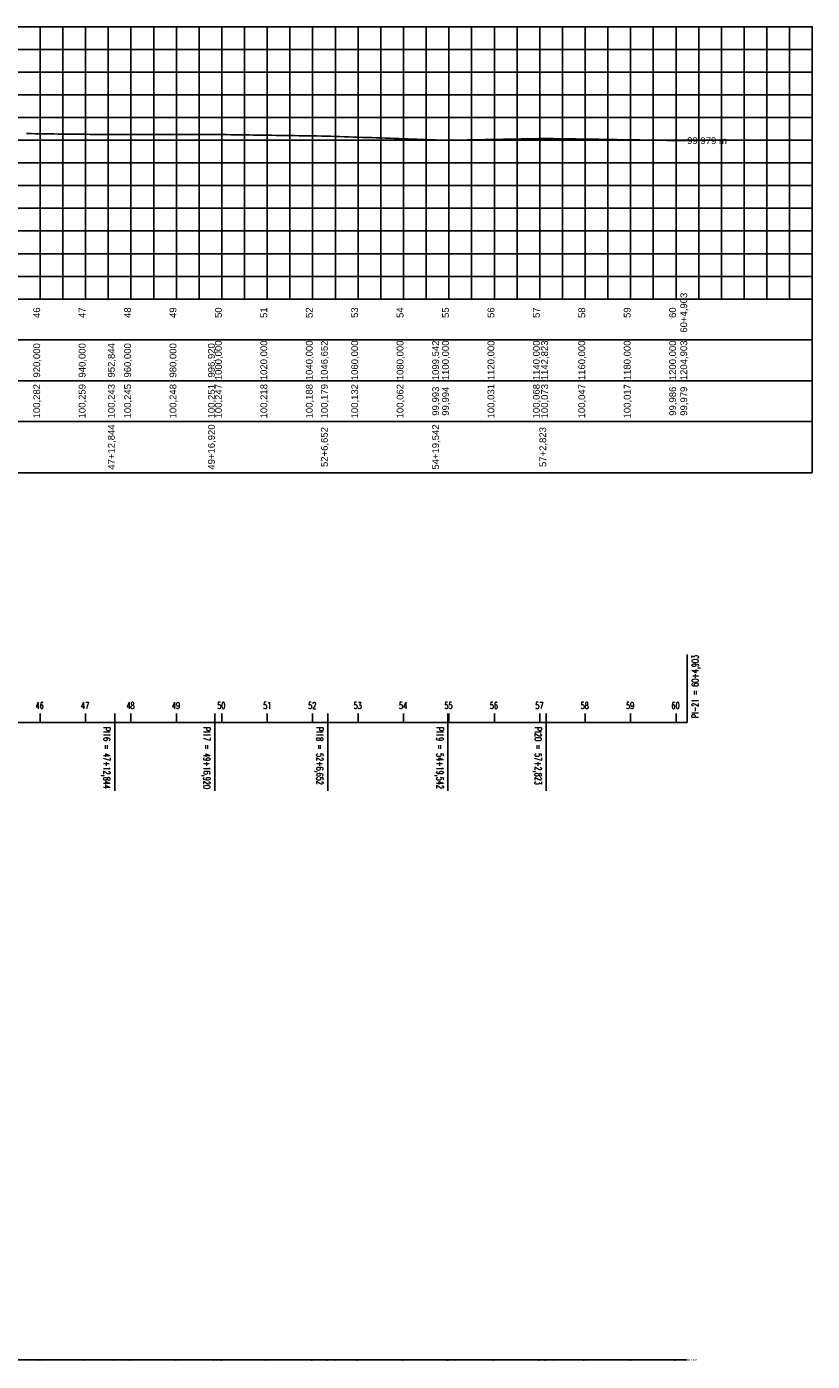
# Model space of a CAD drawing. Extents: x 4680 to 6044, y 9631 to 10233.
# Tile 4 of 4: x 5698 to 6044, y 9633 to 10221. Entities that reach past the tile are written whole.
import ezdxf
from ezdxf.enums import TextEntityAlignment as Align

# ---------------------------------------------------------------- set-up
doc = ezdxf.new("R2010")
doc.units = 0
doc.header["$MEASUREMENT"] = 0
doc.header["$PDMODE"] = 34
doc.header["$PDSIZE"] = 0.2
doc.linetypes.add('CONTINUO', pattern=[0])
doc.layers.get('0').update_dxf_attribs({"linetype": 'CONTINUOUS'})
doc.layers.add('DRENO-001', color=3, linetype='CONTINUOUS')
doc.layers.add('JAN', color=8, linetype='CONTINUOUS')
doc.styles.add('$PF_GREIDE', font='ARIAL.TTF')
doc.styles.add('SIMPLEX', font='simplex', dxfattribs={"height": 0.2})
doc.styles.get("Standard").update_dxf_attribs({"font": 'ARIAL.TTF'})

msp = doc.modelspace()

# ---------------------------------------------------------------- linework, layer by layer
at = {"color": 30}
for p, q in [((5704.09, 10101.12), (5704.09, 10221.12)), ((5714.09, 10101.12), (5714.09, 10221.12)), ((5724.09, 10101.12), (5724.09, 10221.12)), ((5744.09, 10101.12), (5744.09, 10221.12)), ((5754.09, 10101.12), (5754.09, 10221.12)), ((5764.09, 10101.12), (5764.09, 10221.12)), ((5774.09, 10101.12), (5774.09, 10221.12)), ((5794.09, 10101.12), (5794.09, 10221.12)), ((5804.09, 10101.12), (5804.09, 10221.12)), ((5814.09, 10101.12), (5814.09, 10221.12)), ((5824.09, 10101.12), (5824.09, 10221.12)), ((5844.09, 10101.12), (5844.09, 10221.12)), ((5854.09, 10101.12), (5854.09, 10221.12)), ((5864.09, 10101.12), (5864.09, 10221.12)), ((5874.09, 10101.12), (5874.09, 10221.12)), ((5894.09, 10101.12), (5894.09, 10221.12)), ((5904.09, 10101.12), (5904.09, 10221.12)), ((5914.09, 10101.12), (5914.09, 10221.12)), ((5924.09, 10101.12), (5924.09, 10221.12)), ((5944.09, 10101.12), (5944.09, 10221.12)), ((5954.09, 10101.12), (5954.09, 10221.12)), ((5964.09, 10101.12), (5964.09, 10221.12)), ((5974.09, 10101.12), (5974.09, 10221.12)), ((5994.09, 10101.12), (5994.09, 10221.12)), ((6004.09, 10101.12), (6004.09, 10221.12)), ((6014.09, 10101.12), (6014.09, 10221.12)), ((6024.09, 10101.12), (6024.09, 10221.12)), ((4734.09, 10211.12), (6044.09, 10211.12)), ((4734.09, 10191.12), (6044.09, 10191.12)), ((4734.09, 10181.12), (6044.09, 10181.12)), ((4734.09, 10171.12), (6044.09, 10171.12)), ((4734.09, 10161.12), (6044.09, 10161.12)), ((4734.09, 10141.12), (6044.09, 10141.12)), ((4734.09, 10131.12), (6044.09, 10131.12)), ((4734.09, 10121.12), (6044.09, 10121.12)), ((4734.09, 10111.12), (6044.09, 10111.12))]:
    msp.add_line(p, q, dxfattribs=at)
at = {"color": 36}
for p, q in [((5734.09, 10101.12), (5734.09, 10221.12)), ((5784.09, 10101.12), (5784.09, 10221.12)), ((5834.09, 10101.12), (5834.09, 10221.12)), ((5884.09, 10101.12), (5884.09, 10221.12)), ((5934.09, 10101.12), (5934.09, 10221.12)), ((5984.09, 10101.12), (5984.09, 10221.12)), ((6034.09, 10101.12), (6034.09, 10221.12)), ((4734.09, 10201.12), (6044.09, 10201.12)), ((4734.09, 10151.12), (6044.09, 10151.12))]:
    msp.add_line(p, q, dxfattribs=at)
at = {"color": 36, "linetype": 'CONTINUOUS'}
for p, q in [((4734.09, 10047.12), (6044.09, 10047.12)), ((6044.09, 10047.12), (6044.09, 10024.54)), ((6044.09, 10024.54), (4734.09, 10024.54))]:
    msp.add_line(p, q, dxfattribs=at)
for points in [[(4734.09, 10101.12), (6044.09, 10101.12), (6044.09, 10221.12), (4734.09, 10221.12)], [(4734.09, 10101.12), (6044.09, 10101.12), (6044.09, 10083.12), (4734.09, 10083.12)], [(4734.09, 10083.12), (6044.09, 10083.12), (6044.09, 10065.12), (4734.09, 10065.12)], [(4734.09, 10065.12), (6044.09, 10065.12), (6044.09, 10047.12), (4734.09, 10047.12)]]:
    msp.add_lwpolyline(points, close=True, dxfattribs=at)
at = {"color": 160, "linetype": 'CONTINUOUS'}
msp.add_lwpolyline([(5698.09, 10174.01), (5700.09, 10173.99), (5702.09, 10173.96), (5704.09, 10173.94), (5706.09, 10173.91), (5708.09, 10173.89), (5710.09, 10173.87), (5712.09, 10173.84), (5714.09, 10173.82), (5716.09, 10173.8), (5718.09, 10173.77), (5720.09, 10173.75), (5722.09, 10173.73), (5724.09, 10173.7), (5726.09, 10173.68), (5728.09, 10173.65), (5730.09, 10173.63), (5732.09, 10173.61), (5734.09, 10173.58), (5736.09, 10173.56), (5736.94, 10173.55), (5738.09, 10173.55), (5740.09, 10173.56), (5742.09, 10173.56), (5744.09, 10173.56), (5746.09, 10173.57), (5748.09, 10173.57), (5750.09, 10173.57), (5752.09, 10173.58), (5754.09, 10173.58), (5756.09, 10173.58), (5758.09, 10173.59), (5760.09, 10173.59), (5762.09, 10173.6), (5764.09, 10173.6), (5766.09, 10173.6), (5768.09, 10173.61), (5770.09, 10173.61), (5772.09, 10173.61), (5774.09, 10173.62), (5776.09, 10173.62), (5778.09, 10173.62), (5780.09, 10173.63), (5781.01, 10173.63), (5782.09, 10173.61), (5784.09, 10173.58), (5786.09, 10173.56), (5788.09, 10173.53), (5790.09, 10173.5), (5792.09, 10173.47), (5794.09, 10173.44), (5796.09, 10173.41), (5798.09, 10173.38), (5800.09, 10173.35), (5802.09, 10173.32), (5804.09, 10173.29), (5806.09, 10173.26), (5808.09, 10173.23), (5810.09, 10173.21), (5812.09, 10173.18), (5814.09, 10173.15), (5816.09, 10173.12), (5818.09, 10173.09), (5820.09, 10173.06), (5822.09, 10173.03), (5824.09, 10173), (5826.09, 10172.97), (5828.09, 10172.94), (5830.09, 10172.91), (5830.75, 10172.9), (5832.09, 10172.86), (5834.09, 10172.79), (5836.09, 10172.72), (5838.09, 10172.65), (5840.09, 10172.58), (5842.09, 10172.51), (5844.09, 10172.44), (5846.09, 10172.37), (5848.09, 10172.3), (5850.09, 10172.23), (5852.09, 10172.16), (5854.09, 10172.08), (5856.09, 10172.01), (5858.09, 10171.94), (5860.09, 10171.87), (5862.09, 10171.8), (5864.09, 10171.73), (5866.09, 10171.66), (5868.09, 10171.59), (5870.09, 10171.52), (5872.09, 10171.45), (5874.09, 10171.38), (5876.09, 10171.31), (5878.09, 10171.24), (5880.09, 10171.17), (5882.09, 10171.1), (5883.64, 10171.05), (5884.09, 10171.06), (5886.09, 10171.09), (5888.09, 10171.13), (5890.09, 10171.17), (5892.09, 10171.2), (5894.09, 10171.24), (5896.09, 10171.28), (5898.09, 10171.32), (5900.09, 10171.35), (5902.09, 10171.39), (5904.09, 10171.43), (5906.09, 10171.46), (5908.09, 10171.5), (5910.09, 10171.54), (5912.09, 10171.57), (5914.09, 10171.61), (5916.09, 10171.65), (5918.09, 10171.68), (5920.09, 10171.72), (5922.09, 10171.76), (5924.09, 10171.8), (5926.09, 10171.83), (5926.92, 10171.85), (5928.09, 10171.83), (5930.09, 10171.8), (5932.09, 10171.77), (5934.09, 10171.74), (5936.09, 10171.71), (5938.09, 10171.68), (5940.09, 10171.65), (5942.09, 10171.62), (5944.09, 10171.59), (5946.09, 10171.56), (5948.09, 10171.53), (5950.09, 10171.5), (5952.09, 10171.46), (5954.09, 10171.43), (5956.09, 10171.4), (5958.09, 10171.37), (5960.09, 10171.34), (5962.09, 10171.31), (5964.09, 10171.28), (5966.09, 10171.25), (5968.09, 10171.22), (5970.09, 10171.19), (5972.09, 10171.16), (5974.09, 10171.13), (5976.09, 10171.1), (5978.09, 10171.07), (5980.09, 10171.04), (5982.09, 10171.01), (5984.09, 10170.98), (5986.09, 10170.95), (5988.09, 10170.92), (5989, 10170.9)], dxfattribs=at)
at = {"layer": 'DRENO-001'}
msp.add_lwpolyline([(4783.47, 9633.75), (4786.16, 9633.75), (4789.04, 9633.75), (4834.63, 9633.75), (4882.71, 9633.75), (4934.94, 9633.75), (4985.08, 9633.75), (5000, 9633.75), (5040.19, 9633.75), (5083.4, 9633.75), (5128.93, 9633.75), (5180.54, 9633.75), (5232.05, 9633.75), (5285.38, 9633.75), (5388.22, 9633.75), (5687.36, 9633.76), (5736.31, 9633.76), (5780.39, 9633.76), (5830.12, 9633.76), (5883.01, 9633.76), (5926.29, 9633.76), (5988.37, 9633.76)], dxfattribs=at)
for p in [(5703.47, 9633.76), (5703.47, 9633.76), (5723.47, 9633.76), (5723.47, 9633.76), (5736.31, 9633.76), (5736.31, 9633.76), (5736.31, 9633.76), (5743.47, 9633.76), (5743.47, 9633.76), (5763.47, 9633.76), (5763.47, 9633.76), (5780.39, 9633.76), (5780.39, 9633.76), (5780.39, 9633.76), (5783.47, 9633.76), (5783.47, 9633.76), (5803.47, 9633.76), (5803.47, 9633.76), (5823.47, 9633.76), (5823.47, 9633.76), (5830.12, 9633.76), (5830.12, 9633.76), (5830.12, 9633.76), (5843.47, 9633.76), (5843.47, 9633.76), (5863.47, 9633.76), (5863.47, 9633.76), (5883.01, 9633.76), (5883.01, 9633.76), (5883.01, 9633.76), (5883.47, 9633.76), (5883.47, 9633.76), (5903.47, 9633.76), (5903.47, 9633.76), (5923.47, 9633.76), (5923.47, 9633.76), (5926.29, 9633.76), (5926.29, 9633.76), (5926.29, 9633.76), (5943.47, 9633.76), (5943.47, 9633.76), (5963.47, 9633.76), (5963.47, 9633.76), (5983.47, 9633.76), (5983.47, 9633.76), (5988.37, 9633.76), (5988.37, 9633.76), (5988.37, 9633.76)]:
    msp.add_point(p, dxfattribs=at)
at = {"layer": 'JAN', "color": 1, "linetype": 'CONTINUO'}
for points in [[(5989, 9914.54), (5989, 9944.54)], [(5736.94, 9914.54), (5736.94, 9884.54)], [(5781.01, 9914.54), (5781.01, 9884.54)], [(5830.75, 9914.54), (5830.75, 9884.54)], [(5883.64, 9914.54), (5883.64, 9884.54)], [(5926.92, 9914.54), (5926.92, 9884.54)]]:
    msp.add_lwpolyline(points, dxfattribs=at)
at = {"layer": 'JAN', "color": 2, "linetype": 'CONTINUO'}
for points in [[(5687.98, 9914.54), (5736.94, 9914.54)], [(5736.94, 9914.54), (5781.01, 9914.54)], [(5781.01, 9914.54), (5830.75, 9914.54)], [(5830.75, 9914.54), (5883.64, 9914.54)], [(5883.64, 9914.54), (5926.92, 9914.54)], [(5926.92, 9914.54), (5989, 9914.54)]]:
    msp.add_lwpolyline(points, dxfattribs=at)
at = {"layer": 'JAN', "color": 3, "linetype": 'CONTINUO'}
for points in [[(5704.09, 9914.54), (5704.09, 9918.54)], [(5724.09, 9914.54), (5724.09, 9918.54)], [(5736.94, 9914.54), (5736.94, 9918.54)], [(5744.09, 9914.54), (5744.09, 9918.54)], [(5764.09, 9914.54), (5764.09, 9918.54)], [(5781.01, 9914.54), (5781.01, 9918.54)], [(5784.09, 9914.54), (5784.09, 9918.54)], [(5804.09, 9914.54), (5804.09, 9918.54)], [(5824.09, 9914.54), (5824.09, 9918.54)], [(5830.75, 9914.54), (5830.75, 9918.54)], [(5844.09, 9914.54), (5844.09, 9918.54)], [(5864.09, 9914.54), (5864.09, 9918.54)], [(5883.64, 9914.54), (5883.64, 9918.54)], [(5884.09, 9914.54), (5884.09, 9918.54)], [(5904.09, 9914.54), (5904.09, 9918.54)], [(5924.09, 9914.54), (5924.09, 9918.54)], [(5926.92, 9914.54), (5926.92, 9918.54)], [(5944.09, 9914.54), (5944.09, 9918.54)], [(5964.09, 9914.54), (5964.09, 9918.54)], [(5984.09, 9914.54), (5984.09, 9918.54)], [(5989, 9914.54), (5989, 9918.54)]]:
    msp.add_lwpolyline(points, dxfattribs=at)

# ---------------------------------------------------------------- texts
at = {"color": 7, "linetype": 'CONTINUOUS', "style": '$PF_GREIDE'}
msp.add_text('99,979 m', height=3, dxfattribs=at).set_placement((5989, 10169.4))
for s, p in [('60+4,903', (5989, 10095.12)), ('46', (5704.09, 10095.12)), ('47', (5724.09, 10095.12)), ('48', (5744.09, 10095.12)), ('49', (5764.09, 10095.12)), ('50', (5784.09, 10095.12)), ('51', (5804.09, 10095.12)), ('52', (5824.09, 10095.12)), ('53', (5844.09, 10095.12)), ('54', (5864.09, 10095.12)), ('55', (5884.09, 10095.12)), ('56', (5904.09, 10095.12)), ('57', (5924.09, 10095.12)), ('58', (5944.09, 10095.12)), ('59', (5964.09, 10095.12)), ('60', (5984.09, 10095.12)), ('920,000', (5704.09, 10074.12)), ('940,000', (5724.09, 10074.12)), ('952,844', (5736.94, 10074.12)), ('960,000', (5744.09, 10074.12)), ('980,000', (5764.09, 10074.12)), ('996,920', (5781.01, 10074.12)), ('1000,000', (5784.09, 10074.12)), ('1020,000', (5804.09, 10074.12)), ('1040,000', (5824.09, 10074.12)), ('1046,652', (5830.75, 10074.12)), ('1060,000', (5844.09, 10074.12)), ('1080,000', (5864.09, 10074.12)), ('1099,542', (5879.74, 10074.12)), ('1100,000', (5884.09, 10074.12)), ('1120,000', (5904.09, 10074.12)), ('1140,000', (5924.09, 10074.12)), ('1142,823', (5927.7, 10074.12)), ('1160,000', (5944.09, 10074.12)), ('1180,000', (5964.09, 10074.12)), ('1200,000', (5984.09, 10074.12)), ('1204,903', (5989, 10074.12)), ('100,282', (5704.09, 10056.12)), ('100,259', (5724.09, 10056.12)), ('100,243', (5736.94, 10056.12)), ('100,245', (5744.09, 10056.12)), ('100,248', (5764.09, 10056.12)), ('100,251', (5781.01, 10056.12)), ('100,247', (5784.09, 10056.12)), ('100,218', (5804.09, 10056.12)), ('100,188', (5824.09, 10056.12)), ('100,179', (5830.75, 10056.12)), ('100,132', (5844.09, 10056.12)), ('100,062', (5864.09, 10056.12)), ('99,993', (5879.74, 10056.12)), ('99,994', (5884.09, 10056.12)), ('100,031', (5904.09, 10056.12)), ('100,068', (5924.09, 10056.12)), ('100,073', (5927.7, 10056.12)), ('100,047', (5944.09, 10056.12)), ('100,017', (5964.09, 10056.12)), ('99,986', (5984.09, 10056.12)), ('99,979', (5989, 10056.12)), ('47+12,844', (5736.94, 10035.93)), ('49+16,920', (5781.01, 10035.93)), ('52+6,652', (5830.75, 10035.93)), ('54+19,542', (5879.74, 10035.93)), ('57+2,823', (5926.92, 10035.93))]:
    msp.add_text(s, height=3, rotation=90, dxfattribs=at).set_placement(p, align=Align.CENTER)
at = {"layer": 'DRENO-001'}
for s, p in [('46', (5703.71, 9633.36)), ('46', (5703.71, 9633.36)), ('47', (5723.71, 9633.36)), ('47', (5723.71, 9633.36)), ('47+12,844', (5736.55, 9633.36)), ('47+12,844', (5736.55, 9633.36)), ('14', (5736.55, 9633.36)), ('48', (5743.71, 9633.36)), ('48', (5743.71, 9633.36)), ('49', (5763.71, 9633.36)), ('49', (5763.71, 9633.36)), ('49+16,920', (5780.63, 9633.36)), ('49+16,920', (5780.63, 9633.36)), ('15', (5780.63, 9633.36)), ('50', (5783.71, 9633.36)), ('50', (5783.71, 9633.36)), ('51', (5803.71, 9633.36)), ('51', (5803.71, 9633.36)), ('52', (5823.71, 9633.36)), ('52', (5823.71, 9633.36)), ('52+6,652', (5830.36, 9633.36)), ('52+6,652', (5830.36, 9633.36)), ('16', (5830.36, 9633.36)), ('53', (5843.71, 9633.36)), ('53', (5843.71, 9633.36)), ('54', (5863.71, 9633.36)), ('54', (5863.71, 9633.36)), ('54+19,542', (5883.25, 9633.36)), ('54+19,542', (5883.25, 9633.36)), ('17', (5883.25, 9633.36)), ('55', (5883.71, 9633.36)), ('55', (5883.71, 9633.36)), ('56', (5903.71, 9633.36)), ('56', (5903.71, 9633.36)), ('57', (5923.71, 9633.36)), ('57', (5923.71, 9633.36)), ('57+2,823', (5926.53, 9633.36)), ('57+2,823', (5926.53, 9633.36)), ('18', (5926.53, 9633.36)), ('58', (5943.71, 9633.36)), ('58', (5943.71, 9633.36)), ('59', (5963.71, 9633.36)), ('59', (5963.71, 9633.36)), ('60', (5983.71, 9633.36)), ('60', (5983.71, 9633.36)), ('60+4,903', (5988.61, 9633.36)), ('60+4,903', (5988.61, 9633.36)), ('19', (5988.61, 9633.36))]:
    msp.add_text(s, height=0.8, dxfattribs=at).set_placement(p)
at = {"layer": 'JAN', "color": 7, "style": 'SIMPLEX', "width": 0.699986}
for s, rotation, p in [('PI-21 = 60+4,903', 90.00028, (5994, 9916.54)), ('46', 0.00028, (5702.09, 9920.54)), ('47', 0.00028, (5722.09, 9920.54)), ('48', 0.00028, (5742.09, 9920.54)), ('49', 0.00028, (5762.09, 9920.54)), ('50', 0.00028, (5782.09, 9920.54)), ('51', 0.00028, (5802.29, 9920.54)), ('52', 0.00028, (5822.09, 9920.54)), ('53', 0.00028, (5842.09, 9920.54)), ('54', 0.00028, (5862.09, 9920.54)), ('55', 0.00028, (5882.09, 9920.54)), ('56', 0.00028, (5902.09, 9920.54)), ('57', 0.00028, (5922.09, 9920.54)), ('58', 0.00028, (5942.09, 9920.54)), ('59', 0.00028, (5962.09, 9920.54)), ('60', 0.00028, (5982.09, 9920.54)), ('PI16 = 47+12,844', 270.00028, (5731.94, 9912.54)), ('PI17 = 49+16,920', 270.00028, (5776.01, 9912.54)), ('PI18 = 52+6,652', 270.00028, (5825.75, 9912.54)), ('PI19 = 54+19,542', 270.00028, (5878.64, 9912.54)), ('PI20 = 57+2,823', 270.00028, (5921.92, 9912.54))]:
    msp.add_text(s, height=3, rotation=rotation, dxfattribs=at).set_placement(p)

doc.saveas('drawing.dxf')
